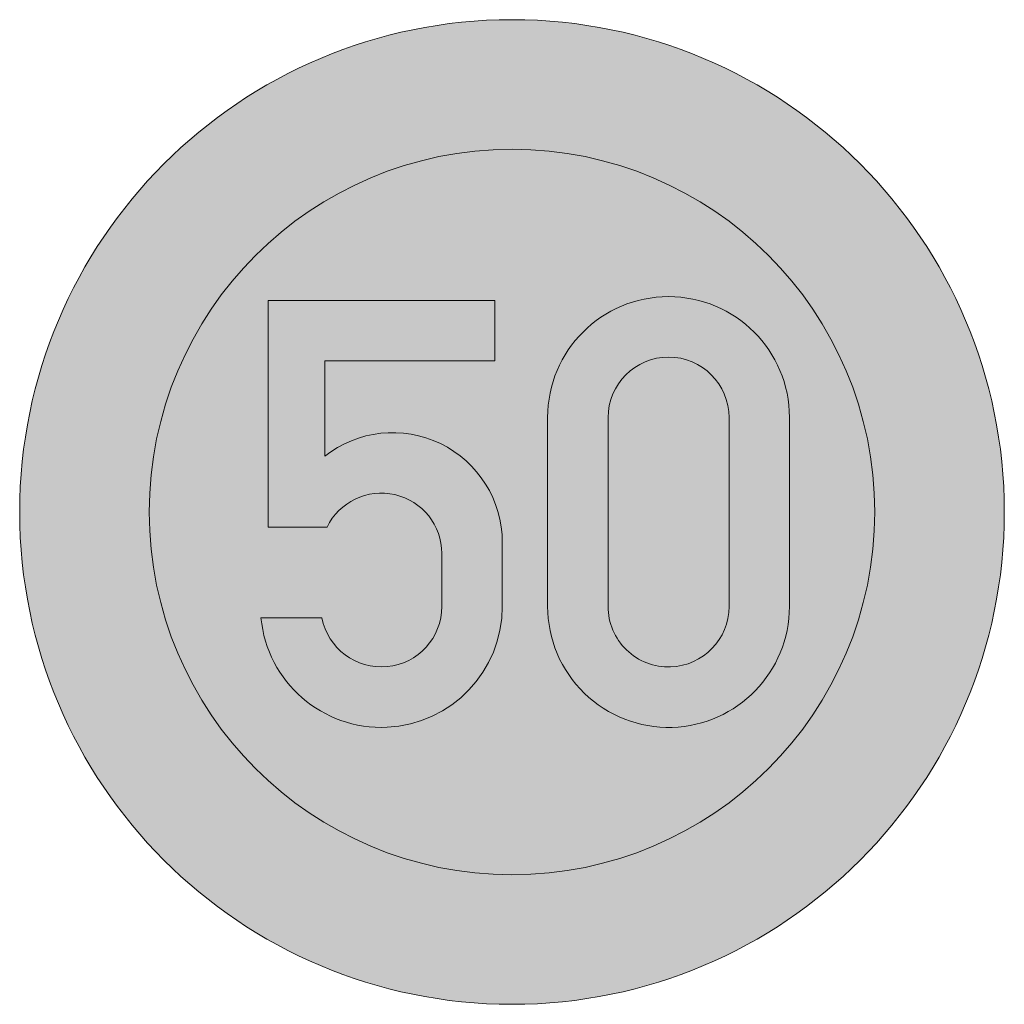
# Model space of a CAD drawing. Header units: metres. Extents: x -0.002 to 0.002, y -0.002 to 0.002.
import ezdxf

# ---------------------------------------------------------------- set-up
doc = ezdxf.new("R2010")
doc.units = ezdxf.units.M
doc.header["$MEASUREMENT"] = 0
for name, color, linetype, lineweight in [('VKZ_274-55_flf', 1, 'Continuous', 0), ('VKZ_274-55_sym', 7, 'Continuous', 0), ('VKZ_274-55_txt', 7, 'Continuous', 0)]:
    doc.layers.add(name, color=color, linetype=linetype, lineweight=lineweight)

msp = doc.modelspace()

# ---------------------------------------------------------------- hatches: boundary and pattern name
at = {"layer": 'VKZ_274-55_flf'}
h = msp.add_hatch(color=256, dxfattribs=at)
h.dxf.hatch_style = 1
h.paths.add_polyline_path([(-0.002000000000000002, 5.551115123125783e-17, 1), (0.002000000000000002, 5.551115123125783e-17, 1)])
h.paths.add_polyline_path([(0.001473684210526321, 5.551115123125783e-17, -1), (-0.001473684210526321, 5.551115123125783e-17, -1)], flags=16)
h.paths.add_polyline_path([(0.001127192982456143, 0.0003837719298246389), (0.001127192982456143, -0.0003837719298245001, -0.405750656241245), (0.0006501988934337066, -0.0008747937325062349, -0.4227274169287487), (0.0001447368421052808, -0.0003837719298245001), (0.0001447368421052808, 0.0003837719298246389, -1)], flags=0)
h.paths.add_polyline_path([(0.0008815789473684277, 0.0003837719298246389), (0.0008815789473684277, -0.0003837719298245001, -0.4046057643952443), (0.0006440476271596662, -0.000629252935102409, -0.423887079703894), (0.0003903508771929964, -0.0003837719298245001), (0.0003903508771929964, 0.0003837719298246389, -1)], flags=0)
h.paths.add_polyline_path([(-7.017543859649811e-05, 0.0008596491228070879), (-7.017543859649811e-05, 0.0006140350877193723), (-0.0007609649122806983, 0.0006140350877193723), (-0.0007609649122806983, 0.0002262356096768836, -0.6270952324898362), (-3.947368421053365e-05, -0.0001228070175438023), (-3.947368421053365e-05, -0.0003837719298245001, -0.954124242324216), (-0.001019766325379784, -0.0004298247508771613), (-0.000771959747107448, -0.0004298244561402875, 0.9098749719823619), (-0.0002850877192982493, -0.0003837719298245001), (-0.0002850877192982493, -0.000168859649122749, 0.7958313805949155), (-0.0007515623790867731, -6.14034315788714e-05), (-0.0009912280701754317, -6.14035087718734e-05), (-0.0009912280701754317, 0.0008596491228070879)], flags=0)
at = {"layer": 'VKZ_274-55_flf', "true_color": 0xffffff}
h = msp.add_hatch(color=7, dxfattribs=at)
h.dxf.hatch_style = 1
h.paths.add_polyline_path([(-0.001473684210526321, 5.551115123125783e-17, 1), (0.001473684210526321, 5.551115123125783e-17, 1)])
h.paths.add_polyline_path([(-7.017543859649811e-05, 0.0008596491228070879), (-7.017543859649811e-05, 0.0006140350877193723), (-0.0007609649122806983, 0.0006140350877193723), (-0.0007609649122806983, 0.0002262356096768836, -0.6270952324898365), (-3.947368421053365e-05, -0.0001228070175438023), (-3.947368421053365e-05, -0.0003837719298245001, -0.9541242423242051), (-0.001019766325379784, -0.0004298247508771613), (-0.000771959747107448, -0.0004298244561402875, 0.9098749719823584), (-0.0002850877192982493, -0.0003837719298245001), (-0.0002850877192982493, -0.000168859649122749, 0.795831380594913), (-0.0007515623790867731, -6.14034315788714e-05), (-0.0009912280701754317, -6.14035087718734e-05), (-0.0009912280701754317, 0.0008596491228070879)], flags=16)
h.paths.add_polyline_path([(0.001127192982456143, 0.0003837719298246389), (0.001127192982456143, -0.0003837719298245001, -0.405750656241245), (0.0006501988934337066, -0.0008747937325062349, -0.4227274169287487), (0.0001447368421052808, -0.0003837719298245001), (0.0001447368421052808, 0.0003837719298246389, -1)], flags=16)
h.paths.add_polyline_path([(0.0008815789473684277, 0.0003837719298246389), (0.0008815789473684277, -0.0003837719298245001, -0.4046057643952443), (0.0006440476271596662, -0.000629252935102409, -0.423887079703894), (0.0003903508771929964, -0.0003837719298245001), (0.0003903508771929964, 0.0003837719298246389, -1)], flags=0)
h = msp.add_hatch(color=7, dxfattribs=at)
h.dxf.hatch_style = 1
h.paths.add_polyline_path([(0.0008815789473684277, 0.0003837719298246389, 1), (0.0003903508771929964, 0.0003837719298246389), (0.0003903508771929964, -0.0003837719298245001, 0.423887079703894), (0.0006440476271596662, -0.000629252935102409, 0.4046057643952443), (0.0008815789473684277, -0.0003837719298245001)])
at = {"layer": 'VKZ_274-55_txt'}
h = msp.add_hatch(color=256, dxfattribs=at)
h.dxf.hatch_style = 1
h.paths.add_polyline_path([(-0.0007609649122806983, 0.0006140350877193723), (-7.017543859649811e-05, 0.0006140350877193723), (-7.017543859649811e-05, 0.0008596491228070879), (-0.0009912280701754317, 0.0008596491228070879), (-0.0009912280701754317, -6.14035087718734e-05), (-0.0007515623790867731, -6.14034315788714e-05, -0.7958313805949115), (-0.0002850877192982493, -0.000168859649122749), (-0.0002850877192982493, -0.0003837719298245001, -0.9098749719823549), (-0.000771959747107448, -0.0004298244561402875), (-0.001019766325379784, -0.0004298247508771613, 0.9541242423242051), (-3.947368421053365e-05, -0.0003837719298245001), (-3.947368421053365e-05, -0.0001228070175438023, 0.6270952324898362), (-0.0007609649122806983, 0.0002262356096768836)])
h.paths.add_polyline_path([(0.0001447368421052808, 0.0003837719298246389), (0.0001447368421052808, -0.0003837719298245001, 0.4227274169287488), (0.0006501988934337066, -0.0008747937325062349, 0.4057506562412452), (0.001127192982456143, -0.0003837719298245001), (0.001127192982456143, 0.0003837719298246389, 1)])
h.paths.add_polyline_path([(0.0008815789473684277, 0.0003837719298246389), (0.0008815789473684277, -0.0003837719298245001, -0.4046057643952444), (0.0006440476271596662, -0.000629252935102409, -0.4238870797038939), (0.0003903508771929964, -0.0003837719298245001), (0.0003903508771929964, 0.0003837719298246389, -1)], flags=16)

# ---------------------------------------------------------------- linework, layer by layer
at = {"layer": 'VKZ_274-55_sym'}
for radius in [0.002, 0.001473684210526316]:
    msp.add_circle((0, 0), radius, dxfattribs=at)
at = {"layer": 'VKZ_274-55_txt'}
msp.add_line((-0.001019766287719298, -0.0004298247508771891), (-0.0007719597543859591, -0.000429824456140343), dxfattribs=at)
msp.add_lwpolyline([(-0.0007515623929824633, -6.140343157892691e-05), (-0.0009912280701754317, -6.14035087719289e-05), (-0.0009912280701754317, 0.0008596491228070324), (-7.017543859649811e-05, 0.0008596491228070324), (-7.017543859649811e-05, 0.0006140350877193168), (-0.0007609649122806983, 0.0006140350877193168), (-0.0007609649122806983, 0.0002262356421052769)], dxfattribs=at)
for points in [[(0.001127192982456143, -0.0003837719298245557), (0.001127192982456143, 0.0003837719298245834, 0.9999999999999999), (0.0001447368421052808, 0.0003837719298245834), (0.0001447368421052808, -0.0003837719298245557, 0.4227274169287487), (0.0006501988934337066, -0.0008747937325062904, 0.405750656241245)], [(0.0008815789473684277, 0.0003837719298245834, 0.9999999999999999), (0.0003903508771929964, 0.0003837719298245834), (0.0003903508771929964, -0.0003837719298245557, 0.4238870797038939), (0.0006440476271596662, -0.0006292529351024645, 0.4046057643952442), (0.0008815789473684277, -0.0003837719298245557)]]:
    msp.add_lwpolyline(points, format="xyb", close=True, dxfattribs=at)
for points in [[(-0.0007609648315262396, 0.0002262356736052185, -0.6270951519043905), (-3.947368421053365e-05, -0.0001228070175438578), (-3.947368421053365e-05, -0.0003837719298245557, -0.9541242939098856), (-0.001019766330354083, -0.0004298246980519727)], [(-0.0002850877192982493, -0.0003837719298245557), (-0.0002850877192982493, -0.0001688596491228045, 0.7958314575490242), (-0.0007515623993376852, -6.140347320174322e-05)]]:
    msp.add_lwpolyline(points, format="xyb", dxfattribs=at)
msp.add_arc((-0.0005307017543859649, -0.0003837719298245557), 0.0002456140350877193, 190.8068999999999, 1.000000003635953e-05, dxfattribs=at)

doc.saveas('drawing.dxf')
